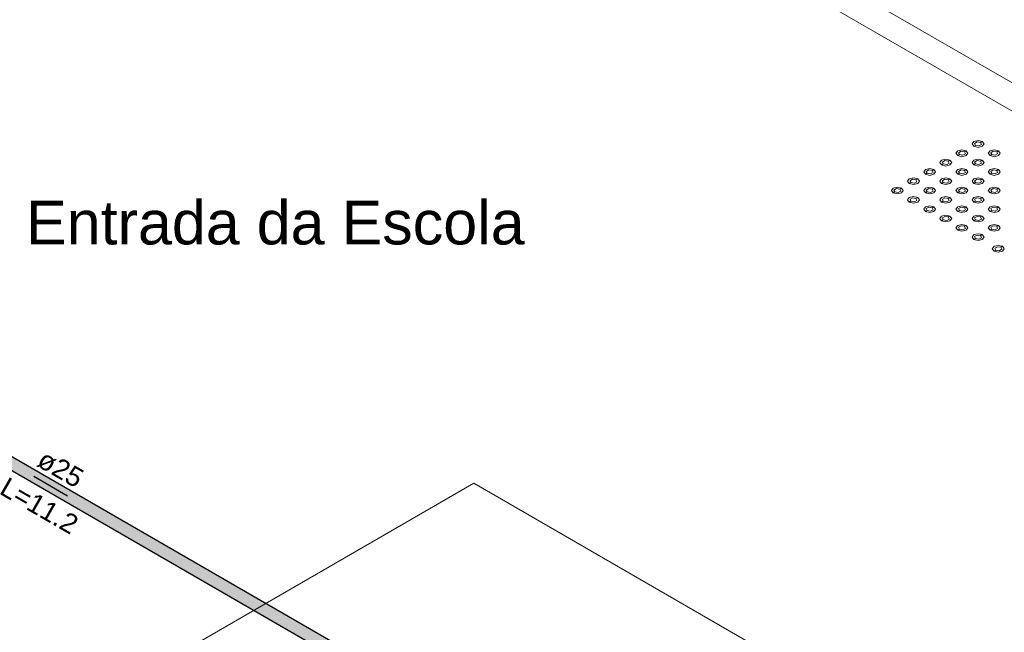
# Model space of a CAD drawing. Header units: millimetres. Extents: x 2 to 902, y -447 to 199.
# Tile 61 of 256: x 35.28 to 45.43, y 40.55 to 46.86. Entities that reach past the tile are written whole.
import ezdxf

# ---------------------------------------------------------------- set-up
doc = ezdxf.new("R2010")
doc.units = ezdxf.units.MM
doc.header["$MEASUREMENT"] = 0
doc.linetypes.add('NULL', pattern=[0])
for name, color, linetype, lineweight in [('AL-Condutos', 3, 'Continuous', 25), ('AL-Sentido conduto', 9, 'Continuous', 30), ('AL-Textos conduto', 7, 'Continuous', 9), ('Ambiente-Textos', 251, 'Continuous', 5), ('IFC-Elemento construtivo genérico-Contorno', 253, 'Continuous', 5), ('IFC-Laje-Contorno', 134, 'Continuous', 5), ('IFC-Parede-Contorno', 42, 'Continuous', 5)]:
    doc.layers.add(name, color=color, linetype=linetype, lineweight=lineweight)
doc.styles.add('Arial', font='arial.ttf')

msp = doc.modelspace()

# ---------------------------------------------------------------- hatches: boundary and pattern name
at = {"layer": 'AL-Condutos', "linetype": 'Continuous'}
for points in [[(30.661, 44.876), (30.667, 44.873), (30.657, 44.882), (30.653, 44.888), (30.653, 44.888), (30.648, 44.89), (30.653, 44.888), (30.648, 44.891), (16.09, 53.306), (16.084, 53.283), (30.605, 44.899), (30.632, 44.884), (30.668, 44.863), (30.671, 44.861), (30.685, 44.853), (30.691, 44.849), (30.687, 44.853), (30.683, 44.857), (30.679, 44.861), (30.67, 44.862), (30.67, 44.863), (30.67, 44.862), (30.679, 44.861), (30.683, 44.857), (30.687, 44.853), (30.681, 44.861), (30.678, 44.862), (30.667, 44.867), (30.664, 44.872), (30.667, 44.867), (30.678, 44.862), (30.681, 44.861), (30.687, 44.853), (30.691, 44.849), (55.071, 30.774), (30.706, 44.854), (30.707, 44.854), (55.071, 30.774), (30.731, 44.843), (30.731, 44.843), (30.711, 44.854), (30.71, 44.855), (30.704, 44.857), (30.703, 44.857), (30.702, 44.857), (30.696, 44.858), (30.678, 44.866), (30.67, 44.869), (30.678, 44.866), (30.678, 44.866), (30.676, 44.867), (30.676, 44.867), (30.67, 44.87), (30.664, 44.872), (30.663, 44.872), (30.663, 44.873), (30.662, 44.875), (30.663, 44.873), (30.663, 44.872), (30.664, 44.872), (30.67, 44.87), (30.669, 44.87), (30.67, 44.87), (30.676, 44.867), (30.667, 44.873)], [(16.086, 53.263), (55.073, 30.754), (16.084, 53.283)], [(16.084, 53.283), (55.015, 30.787), (55.02, 30.803)], [(16.095, 53.25), (55.082, 30.741), (16.086, 53.263)], [(16.086, 53.263), (55.013, 30.781), (55.015, 30.787)], [(30.71, 44.855), (30.711, 44.854), (30.714, 44.852), (55.076, 30.797), (30.757, 44.837), (30.727, 44.855), (30.727, 44.855), (30.726, 44.855), (30.713, 44.854), (30.712, 44.854), (30.716, 44.853), (30.712, 44.854)], [(30.714, 44.852), (55.02, 30.803), (55.027, 30.825)], [(30.738, 44.849), (30.738, 44.849), (30.744, 44.845), (30.749, 44.842), (30.766, 44.832), (55.076, 30.797), (30.849, 44.803), (30.77, 44.836), (30.849, 44.803), (55.088, 30.819), (31.034, 44.724), (55.105, 30.837), (31.035, 44.723), (31.025, 44.729), (30.846, 44.833), (31.023, 44.73), (30.828, 44.843), (30.827, 44.828), (31.01, 44.736), (31.007, 44.738), (31.01, 44.736), (30.827, 44.828), (30.828, 44.843), (30.807, 44.838), (30.826, 44.827), (30.897, 44.786), (30.922, 44.772), (30.85, 44.803), (30.922, 44.772), (30.897, 44.786), (30.841, 44.811), (30.897, 44.786), (30.807, 44.838), (30.828, 44.843), (30.813, 44.852), (30.805, 44.856), (30.797, 44.861), (30.795, 44.859), (30.797, 44.861), (30.789, 44.866), (30.79, 44.86), (30.786, 44.85), (30.79, 44.86), (30.789, 44.866), (30.782, 44.862), (30.774, 44.857), (30.764, 44.852), (30.778, 44.844), (30.803, 44.83), (30.815, 44.823), (30.764, 44.852), (30.814, 44.823), (30.775, 44.84), (30.768, 44.843), (30.755, 44.843), (30.752, 44.844), (30.748, 44.846), (30.748, 44.846), (30.748, 44.846), (30.752, 44.844), (30.755, 44.843), (30.768, 44.843), (30.775, 44.84), (30.814, 44.823), (30.778, 44.844), (30.762, 44.846), (30.778, 44.844), (30.776, 44.845), (30.765, 44.851), (30.764, 44.852), (30.762, 44.85), (30.761, 44.847), (30.756, 44.847), (30.761, 44.847), (30.758, 44.848), (30.761, 44.847), (30.762, 44.85), (30.756, 44.848), (30.753, 44.848), (30.753, 44.847), (30.742, 44.848), (30.741, 44.849), (30.738, 44.849)], [(30.809, 44.877), (30.808, 44.877), (30.798, 44.871), (30.789, 44.866), (30.797, 44.861), (30.804, 44.867), (30.797, 44.861), (30.805, 44.856), (30.813, 44.852), (30.814, 44.854), (30.813, 44.852), (30.828, 44.843), (30.846, 44.834), (30.813, 44.852), (30.846, 44.833), (31.025, 44.729), (31.101, 44.696), (31.101, 44.696), (31.101, 44.696), (31.025, 44.729), (31.035, 44.723), (55.105, 30.837), (31.103, 44.695), (31.562, 44.429), (55.105, 30.837), (31.49, 44.484), (31.113, 44.69), (31.101, 44.696), (30.845, 44.844), (30.829, 44.85), (30.822, 44.852), (30.829, 44.85), (30.845, 44.844), (30.836, 44.849), (30.83, 44.852), (30.816, 44.86), (30.83, 44.853), (30.838, 44.848), (30.816, 44.86), (30.836, 44.849), (30.845, 44.844), (30.845, 44.845), (30.845, 44.847), (30.845, 44.845), (30.845, 44.844), (30.865, 44.832), (30.864, 44.833), (30.865, 44.832), (31.101, 44.696), (31.113, 44.69), (31.49, 44.484), (31.196, 44.654), (31.187, 44.659), (30.864, 44.834), (31.187, 44.659), (30.862, 44.843), (30.849, 44.846), (30.862, 44.843), (31.187, 44.659), (30.874, 44.84), (30.86, 44.848), (30.843, 44.857), (30.831, 44.865), (30.821, 44.87), (30.812, 44.875), (30.81, 44.877)], [(30.828, 44.885), (30.825, 44.887), (30.824, 44.886), (30.821, 44.885), (30.822, 44.884), (30.826, 44.882), (30.833, 44.878), (30.842, 44.873), (30.855, 44.865), (30.826, 44.882), (30.855, 44.865), (31.283, 44.618), (30.855, 44.865), (30.842, 44.873), (30.833, 44.878), (30.826, 44.882), (30.822, 44.884), (30.821, 44.885), (30.816, 44.881), (30.809, 44.877), (30.818, 44.88), (30.809, 44.877), (30.81, 44.877), (30.814, 44.876), (30.81, 44.877), (30.812, 44.875), (30.818, 44.876), (30.812, 44.875), (30.821, 44.87), (30.823, 44.876), (30.826, 44.875), (30.824, 44.877), (30.832, 44.872), (30.843, 44.866), (30.857, 44.858), (30.824, 44.877), (30.857, 44.857), (30.843, 44.866), (30.832, 44.872), (30.826, 44.875), (30.823, 44.876), (30.821, 44.87), (30.831, 44.865), (30.843, 44.858), (30.86, 44.849), (31.24, 44.637), (31.282, 44.619), (31.24, 44.637), (30.86, 44.849), (30.821, 44.87), (30.86, 44.848), (31.189, 44.658), (31.487, 44.486), (31.443, 44.519), (31.487, 44.486), (31.189, 44.658), (30.843, 44.857), (31.187, 44.659), (31.49, 44.484), (31.488, 44.485), (31.49, 44.484), (55.123, 30.848), (31.406, 44.547), (31.406, 44.547), (31.406, 44.547), (55.139, 30.849), (31.404, 44.548), (55.139, 30.849), (31.382, 44.565), (31.309, 44.607), (30.854, 44.87), (30.841, 44.877), (30.833, 44.882)], [(55.031, 30.841), (55.038, 30.848), (55.034, 30.85), (30.849, 44.803), (55.02, 30.829), (55.027, 30.825)], [(31.034, 44.724), (55.038, 30.848), (55.055, 30.866)], [(31.406, 44.547), (55.068, 30.879), (55.074, 30.886)], [(31.49, 44.484), (55.055, 30.866), (55.068, 30.879)]]:
    msp.add_hatch(color=91, dxfattribs=at).paths.add_polyline_path(points)
at = {"layer": 'AL-Sentido conduto', "linetype": 'Continuous'}
msp.add_hatch(color=7, dxfattribs=at).paths.add_polyline_path([(35.777, 41.957), (35.6, 42.134), (35.536, 42.022)])

# ---------------------------------------------------------------- linework, layer by layer
at = {"layer": 'AL-Condutos'}
for p, q in [((16.095, 53.25), (55.082, 30.741)), ((55.139, 30.849), (31.382, 44.565))]:
    msp.add_line(p, q, dxfattribs=at)
at = {"layer": 'AL-Sentido conduto'}
msp.add_lwpolyline([(35.431, 42.157), (35.777, 41.957)], dxfattribs=at)
at = {"layer": 'IFC-Elemento construtivo genérico-Contorno', "color": 7, "lineweight": 5}
for p, q in [((45.113, 45.606), (45.095, 45.581)), ((45.113, 45.606), (45.095, 45.581)), ((45.095, 45.581), (45.113, 45.556)), ((45.095, 45.581), (45.113, 45.556)), ((45.113, 45.606), (45.157, 45.616)), ((45.113, 45.606), (45.157, 45.616)), ((45.113, 45.556), (45.131, 45.566)), ((45.113, 45.556), (45.131, 45.566)), ((45.113, 45.556), (45.157, 45.545)), ((45.113, 45.556), (45.157, 45.545)), ((45.121, 45.586), (45.147, 45.601)), ((45.121, 45.586), (45.147, 45.601)), ((45.121, 45.586), (45.131, 45.566)), ((45.121, 45.586), (45.131, 45.566)), ((45.131, 45.566), (45.166, 45.56)), ((45.131, 45.566), (45.166, 45.56)), ((45.147, 45.601), (45.183, 45.596)), ((45.147, 45.601), (45.183, 45.596)), ((45.157, 45.616), (45.2, 45.606)), ((45.157, 45.616), (45.2, 45.606)), ((45.157, 45.545), (45.2, 45.556)), ((45.157, 45.545), (45.2, 45.556)), ((45.166, 45.56), (45.192, 45.575)), ((45.166, 45.56), (45.192, 45.575)), ((45.183, 45.596), (45.2, 45.606)), ((45.183, 45.596), (45.2, 45.606)), ((45.183, 45.596), (45.192, 45.575)), ((45.183, 45.596), (45.192, 45.575)), ((45.2, 45.606), (45.218, 45.581)), ((45.2, 45.606), (45.218, 45.581)), ((45.218, 45.581), (45.2, 45.556)), ((45.218, 45.581), (45.2, 45.556)), ((44.947, 45.51), (44.929, 45.485)), ((44.947, 45.51), (44.929, 45.485)), ((44.929, 45.485), (44.947, 45.46)), ((44.929, 45.485), (44.947, 45.46)), ((44.947, 45.51), (44.99, 45.52)), ((44.947, 45.51), (44.99, 45.52)), ((44.947, 45.46), (44.964, 45.47)), ((44.947, 45.46), (44.964, 45.47)), ((44.947, 45.46), (44.99, 45.449)), ((44.947, 45.46), (44.99, 45.449)), ((44.955, 45.49), (44.981, 45.505)), ((44.955, 45.49), (44.981, 45.505)), ((44.955, 45.49), (44.964, 45.47)), ((44.955, 45.49), (44.964, 45.47)), ((44.964, 45.47), (45, 45.464)), ((44.964, 45.47), (45, 45.464)), ((44.981, 45.505), (45.016, 45.5)), ((44.981, 45.505), (45.016, 45.5)), ((44.99, 45.52), (45.034, 45.51)), ((44.99, 45.52), (45.034, 45.51)), ((44.99, 45.449), (45.034, 45.46)), ((44.99, 45.449), (45.034, 45.46)), ((45, 45.464), (45.026, 45.479)), ((45, 45.464), (45.026, 45.479)), ((45.016, 45.5), (45.034, 45.51)), ((45.016, 45.5), (45.034, 45.51)), ((45.016, 45.5), (45.026, 45.479)), ((45.016, 45.5), (45.026, 45.479)), ((45.034, 45.51), (45.052, 45.485)), ((45.034, 45.51), (45.052, 45.485)), ((45.052, 45.485), (45.034, 45.46)), ((45.052, 45.485), (45.034, 45.46)), ((45.28, 45.51), (45.262, 45.485)), ((45.28, 45.51), (45.262, 45.485)), ((45.262, 45.485), (45.28, 45.46)), ((45.262, 45.485), (45.28, 45.46)), ((45.28, 45.51), (45.323, 45.52)), ((45.28, 45.51), (45.323, 45.52)), ((45.28, 45.46), (45.297, 45.47)), ((45.28, 45.46), (45.297, 45.47)), ((45.28, 45.46), (45.323, 45.449)), ((45.28, 45.46), (45.323, 45.449)), ((45.287, 45.49), (45.313, 45.505)), ((45.287, 45.49), (45.313, 45.505)), ((45.287, 45.49), (45.297, 45.47)), ((45.287, 45.49), (45.297, 45.47)), ((45.297, 45.47), (45.332, 45.464)), ((45.297, 45.47), (45.332, 45.464)), ((45.313, 45.505), (45.349, 45.5)), ((45.313, 45.505), (45.349, 45.5)), ((45.323, 45.52), (45.366, 45.51)), ((45.323, 45.52), (45.366, 45.51)), ((45.323, 45.449), (45.366, 45.46)), ((45.323, 45.449), (45.366, 45.46)), ((45.332, 45.464), (45.358, 45.479)), ((45.332, 45.464), (45.358, 45.479)), ((45.349, 45.5), (45.366, 45.51)), ((45.349, 45.5), (45.366, 45.51)), ((45.349, 45.5), (45.358, 45.479)), ((45.349, 45.5), (45.358, 45.479)), ((45.366, 45.51), (45.384, 45.485)), ((45.366, 45.51), (45.384, 45.485)), ((45.384, 45.485), (45.366, 45.46)), ((45.384, 45.485), (45.366, 45.46)), ((44.781, 45.414), (44.763, 45.389)), ((44.781, 45.414), (44.763, 45.389)), ((44.763, 45.389), (44.781, 45.364)), ((44.763, 45.389), (44.781, 45.364)), ((44.781, 45.414), (44.824, 45.424)), ((44.781, 45.414), (44.824, 45.424)), ((44.781, 45.364), (44.798, 45.374)), ((44.781, 45.364), (44.798, 45.374)), ((44.781, 45.364), (44.824, 45.353)), ((44.781, 45.364), (44.824, 45.353)), ((44.789, 45.394), (44.815, 45.409)), ((44.789, 45.394), (44.815, 45.409)), ((44.789, 45.394), (44.798, 45.374)), ((44.789, 45.394), (44.798, 45.374)), ((44.798, 45.374), (44.834, 45.368)), ((44.798, 45.374), (44.834, 45.368)), ((44.815, 45.409), (44.85, 45.404)), ((44.815, 45.409), (44.85, 45.404)), ((44.824, 45.424), (44.867, 45.414)), ((44.824, 45.424), (44.867, 45.414)), ((44.824, 45.353), (44.867, 45.364)), ((44.824, 45.353), (44.867, 45.364)), ((44.834, 45.368), (44.86, 45.383)), ((44.834, 45.368), (44.86, 45.383)), ((44.85, 45.404), (44.867, 45.414)), ((44.85, 45.404), (44.867, 45.414)), ((44.85, 45.404), (44.86, 45.383)), ((44.85, 45.404), (44.86, 45.383)), ((44.867, 45.414), (44.885, 45.389)), ((44.867, 45.414), (44.885, 45.389)), ((44.885, 45.389), (44.867, 45.364)), ((44.885, 45.389), (44.867, 45.364)), ((45.113, 45.414), (45.095, 45.389)), ((45.113, 45.414), (45.095, 45.389)), ((45.095, 45.389), (45.113, 45.364)), ((45.095, 45.389), (45.113, 45.364)), ((45.113, 45.414), (45.157, 45.424)), ((45.113, 45.414), (45.157, 45.424)), ((45.113, 45.364), (45.131, 45.374)), ((45.113, 45.364), (45.131, 45.374)), ((45.113, 45.364), (45.157, 45.353)), ((45.113, 45.364), (45.157, 45.353)), ((45.121, 45.394), (45.147, 45.409)), ((45.121, 45.394), (45.147, 45.409)), ((45.121, 45.394), (45.131, 45.374)), ((45.121, 45.394), (45.131, 45.374)), ((45.131, 45.374), (45.166, 45.368)), ((45.131, 45.374), (45.166, 45.368)), ((45.147, 45.409), (45.183, 45.404)), ((45.147, 45.409), (45.183, 45.404)), ((45.157, 45.424), (45.2, 45.414)), ((45.157, 45.424), (45.2, 45.414)), ((45.157, 45.353), (45.2, 45.364)), ((45.157, 45.353), (45.2, 45.364)), ((45.166, 45.368), (45.192, 45.383)), ((45.166, 45.368), (45.192, 45.383)), ((45.183, 45.404), (45.2, 45.414)), ((45.183, 45.404), (45.2, 45.414)), ((45.183, 45.404), (45.192, 45.383)), ((45.183, 45.404), (45.192, 45.383)), ((45.2, 45.414), (45.218, 45.389)), ((45.2, 45.414), (45.218, 45.389)), ((45.218, 45.389), (45.2, 45.364)), ((45.218, 45.389), (45.2, 45.364)), ((44.614, 45.318), (44.597, 45.293)), ((44.614, 45.318), (44.597, 45.293)), ((44.597, 45.293), (44.614, 45.268)), ((44.597, 45.293), (44.614, 45.268)), ((44.614, 45.318), (44.658, 45.328)), ((44.614, 45.318), (44.658, 45.328)), ((44.614, 45.268), (44.632, 45.278)), ((44.614, 45.268), (44.632, 45.278)), ((44.614, 45.268), (44.658, 45.257)), ((44.614, 45.268), (44.658, 45.257)), ((44.622, 45.298), (44.648, 45.313)), ((44.622, 45.298), (44.648, 45.313)), ((44.622, 45.298), (44.632, 45.278)), ((44.622, 45.298), (44.632, 45.278)), ((44.632, 45.278), (44.667, 45.272)), ((44.632, 45.278), (44.667, 45.272)), ((44.648, 45.313), (44.684, 45.308)), ((44.648, 45.313), (44.684, 45.308)), ((44.658, 45.328), (44.701, 45.318)), ((44.658, 45.328), (44.701, 45.318)), ((44.658, 45.257), (44.701, 45.268)), ((44.658, 45.257), (44.701, 45.268)), ((44.667, 45.272), (44.693, 45.287)), ((44.667, 45.272), (44.693, 45.287)), ((44.684, 45.308), (44.701, 45.318)), ((44.684, 45.308), (44.701, 45.318)), ((44.684, 45.308), (44.693, 45.287)), ((44.684, 45.308), (44.693, 45.287)), ((44.701, 45.318), (44.719, 45.293)), ((44.701, 45.318), (44.719, 45.293)), ((44.719, 45.293), (44.701, 45.268)), ((44.719, 45.293), (44.701, 45.268)), ((44.947, 45.318), (44.929, 45.293)), ((44.947, 45.318), (44.929, 45.293)), ((44.929, 45.293), (44.947, 45.268)), ((44.929, 45.293), (44.947, 45.268)), ((44.947, 45.318), (44.99, 45.328)), ((44.947, 45.318), (44.99, 45.328)), ((44.947, 45.268), (44.964, 45.278)), ((44.947, 45.268), (44.964, 45.278)), ((44.947, 45.268), (44.99, 45.257)), ((44.947, 45.268), (44.99, 45.257)), ((44.955, 45.298), (44.981, 45.313)), ((44.955, 45.298), (44.981, 45.313)), ((44.955, 45.298), (44.964, 45.278)), ((44.955, 45.298), (44.964, 45.278)), ((44.964, 45.278), (45, 45.272)), ((44.964, 45.278), (45, 45.272)), ((44.981, 45.313), (45.016, 45.308)), ((44.981, 45.313), (45.016, 45.308)), ((44.99, 45.328), (45.034, 45.318)), ((44.99, 45.328), (45.034, 45.318)), ((44.99, 45.257), (45.034, 45.268)), ((44.99, 45.257), (45.034, 45.268)), ((45, 45.272), (45.026, 45.287)), ((45, 45.272), (45.026, 45.287)), ((45.016, 45.308), (45.034, 45.318)), ((45.016, 45.308), (45.034, 45.318)), ((45.016, 45.308), (45.026, 45.287)), ((45.016, 45.308), (45.026, 45.287)), ((45.034, 45.318), (45.052, 45.293)), ((45.034, 45.318), (45.052, 45.293)), ((45.052, 45.293), (45.034, 45.268)), ((45.052, 45.293), (45.034, 45.268)), ((45.28, 45.318), (45.262, 45.293)), ((45.28, 45.318), (45.262, 45.293)), ((45.262, 45.293), (45.28, 45.268)), ((45.262, 45.293), (45.28, 45.268)), ((45.28, 45.318), (45.323, 45.328)), ((45.28, 45.318), (45.323, 45.328)), ((45.28, 45.268), (45.297, 45.278)), ((45.28, 45.268), (45.297, 45.278)), ((45.28, 45.268), (45.323, 45.257)), ((45.28, 45.268), (45.323, 45.257)), ((45.287, 45.298), (45.313, 45.313)), ((45.287, 45.298), (45.313, 45.313)), ((45.287, 45.298), (45.297, 45.278)), ((45.287, 45.298), (45.297, 45.278)), ((45.297, 45.278), (45.332, 45.272)), ((45.297, 45.278), (45.332, 45.272)), ((45.313, 45.313), (45.349, 45.308)), ((45.313, 45.313), (45.349, 45.308)), ((45.323, 45.328), (45.366, 45.318)), ((45.323, 45.328), (45.366, 45.318)), ((45.323, 45.257), (45.366, 45.268)), ((45.323, 45.257), (45.366, 45.268)), ((45.332, 45.272), (45.358, 45.287)), ((45.332, 45.272), (45.358, 45.287)), ((45.349, 45.308), (45.366, 45.318)), ((45.349, 45.308), (45.366, 45.318)), ((45.349, 45.308), (45.358, 45.287)), ((45.349, 45.308), (45.358, 45.287)), ((45.366, 45.318), (45.384, 45.293)), ((45.366, 45.318), (45.384, 45.293)), ((45.384, 45.293), (45.366, 45.268)), ((45.384, 45.293), (45.366, 45.268)), ((44.282, 45.126), (44.325, 45.136)), ((44.282, 45.126), (44.325, 45.136)), ((44.325, 45.136), (44.368, 45.126)), ((44.325, 45.136), (44.368, 45.126)), ((44.448, 45.222), (44.43, 45.197)), ((44.448, 45.222), (44.43, 45.197)), ((44.43, 45.197), (44.448, 45.172)), ((44.43, 45.197), (44.448, 45.172)), ((44.448, 45.222), (44.491, 45.232)), ((44.448, 45.222), (44.491, 45.232)), ((44.448, 45.172), (44.465, 45.182)), ((44.448, 45.172), (44.465, 45.182)), ((44.448, 45.172), (44.491, 45.161)), ((44.448, 45.172), (44.491, 45.161)), ((44.456, 45.202), (44.482, 45.217)), ((44.456, 45.202), (44.482, 45.217)), ((44.456, 45.202), (44.465, 45.182)), ((44.456, 45.202), (44.465, 45.182)), ((44.465, 45.182), (44.501, 45.176)), ((44.465, 45.182), (44.501, 45.176)), ((44.482, 45.217), (44.517, 45.212)), ((44.482, 45.217), (44.517, 45.212)), ((44.491, 45.232), (44.535, 45.222)), ((44.491, 45.232), (44.535, 45.222)), ((44.491, 45.161), (44.535, 45.172)), ((44.491, 45.161), (44.535, 45.172)), ((44.501, 45.176), (44.527, 45.191)), ((44.501, 45.176), (44.527, 45.191)), ((44.517, 45.212), (44.535, 45.222)), ((44.517, 45.212), (44.535, 45.222)), ((44.517, 45.212), (44.527, 45.191)), ((44.517, 45.212), (44.527, 45.191)), ((44.535, 45.222), (44.553, 45.197)), ((44.535, 45.222), (44.553, 45.197)), ((44.553, 45.197), (44.535, 45.172)), ((44.553, 45.197), (44.535, 45.172)), ((44.614, 45.126), (44.658, 45.136)), ((44.614, 45.126), (44.658, 45.136)), ((44.658, 45.136), (44.701, 45.126)), ((44.658, 45.136), (44.701, 45.126)), ((44.781, 45.222), (44.763, 45.197)), ((44.781, 45.222), (44.763, 45.197)), ((44.763, 45.197), (44.781, 45.172)), ((44.763, 45.197), (44.781, 45.172)), ((44.781, 45.222), (44.824, 45.232)), ((44.781, 45.222), (44.824, 45.232)), ((44.781, 45.172), (44.798, 45.182)), ((44.781, 45.172), (44.798, 45.182)), ((44.781, 45.172), (44.824, 45.161)), ((44.781, 45.172), (44.824, 45.161)), ((44.789, 45.202), (44.815, 45.217)), ((44.789, 45.202), (44.815, 45.217)), ((44.789, 45.202), (44.798, 45.182)), ((44.789, 45.202), (44.798, 45.182)), ((44.798, 45.182), (44.834, 45.176)), ((44.798, 45.182), (44.834, 45.176)), ((44.815, 45.217), (44.85, 45.212)), ((44.815, 45.217), (44.85, 45.212)), ((44.824, 45.232), (44.867, 45.222)), ((44.824, 45.232), (44.867, 45.222)), ((44.824, 45.161), (44.867, 45.172)), ((44.824, 45.161), (44.867, 45.172)), ((44.834, 45.176), (44.86, 45.191)), ((44.834, 45.176), (44.86, 45.191)), ((44.85, 45.212), (44.867, 45.222)), ((44.85, 45.212), (44.867, 45.222)), ((44.85, 45.212), (44.86, 45.191)), ((44.85, 45.212), (44.86, 45.191)), ((44.867, 45.222), (44.885, 45.197)), ((44.867, 45.222), (44.885, 45.197)), ((44.885, 45.197), (44.867, 45.172)), ((44.885, 45.197), (44.867, 45.172)), ((44.947, 45.126), (44.99, 45.136)), ((44.947, 45.126), (44.99, 45.136)), ((44.99, 45.136), (45.034, 45.126)), ((44.99, 45.136), (45.034, 45.126)), ((45.113, 45.222), (45.095, 45.197)), ((45.113, 45.222), (45.095, 45.197)), ((45.095, 45.197), (45.113, 45.172)), ((45.095, 45.197), (45.113, 45.172)), ((45.113, 45.222), (45.157, 45.232)), ((45.113, 45.222), (45.157, 45.232)), ((45.113, 45.172), (45.131, 45.182)), ((45.113, 45.172), (45.131, 45.182)), ((45.113, 45.172), (45.157, 45.161)), ((45.113, 45.172), (45.157, 45.161)), ((45.121, 45.202), (45.147, 45.217)), ((45.121, 45.202), (45.147, 45.217)), ((45.121, 45.202), (45.131, 45.182)), ((45.121, 45.202), (45.131, 45.182)), ((45.131, 45.182), (45.166, 45.176)), ((45.131, 45.182), (45.166, 45.176)), ((45.147, 45.217), (45.183, 45.212)), ((45.147, 45.217), (45.183, 45.212)), ((45.157, 45.232), (45.2, 45.222)), ((45.157, 45.232), (45.2, 45.222)), ((45.157, 45.161), (45.2, 45.172)), ((45.157, 45.161), (45.2, 45.172)), ((45.166, 45.176), (45.192, 45.191)), ((45.166, 45.176), (45.192, 45.191)), ((45.183, 45.212), (45.2, 45.222)), ((45.183, 45.212), (45.2, 45.222)), ((45.183, 45.212), (45.192, 45.191)), ((45.183, 45.212), (45.192, 45.191)), ((45.2, 45.222), (45.218, 45.197)), ((45.2, 45.222), (45.218, 45.197)), ((45.218, 45.197), (45.2, 45.172)), ((45.218, 45.197), (45.2, 45.172)), ((45.28, 45.126), (45.323, 45.136)), ((45.28, 45.126), (45.323, 45.136)), ((45.323, 45.136), (45.366, 45.126)), ((45.323, 45.136), (45.366, 45.126)), ((44.282, 45.126), (44.264, 45.101)), ((44.282, 45.126), (44.264, 45.101)), ((44.264, 45.101), (44.282, 45.076)), ((44.264, 45.101), (44.282, 45.076)), ((44.282, 45.076), (44.299, 45.086)), ((44.282, 45.076), (44.299, 45.086)), ((44.282, 45.076), (44.325, 45.065)), ((44.282, 45.076), (44.325, 45.065)), ((44.29, 45.106), (44.316, 45.121)), ((44.29, 45.106), (44.316, 45.121)), ((44.29, 45.106), (44.299, 45.086)), ((44.29, 45.106), (44.299, 45.086)), ((44.299, 45.086), (44.335, 45.08)), ((44.299, 45.086), (44.335, 45.08)), ((44.316, 45.121), (44.351, 45.116)), ((44.316, 45.121), (44.351, 45.116)), ((44.325, 45.065), (44.368, 45.076)), ((44.325, 45.065), (44.368, 45.076)), ((44.335, 45.08), (44.361, 45.095)), ((44.335, 45.08), (44.361, 45.095)), ((44.351, 45.116), (44.368, 45.126)), ((44.351, 45.116), (44.368, 45.126)), ((44.351, 45.116), (44.361, 45.095)), ((44.351, 45.116), (44.361, 45.095)), ((44.368, 45.126), (44.386, 45.101)), ((44.368, 45.126), (44.386, 45.101)), ((44.386, 45.101), (44.368, 45.076)), ((44.386, 45.101), (44.368, 45.076)), ((44.448, 45.03), (44.491, 45.04)), ((44.448, 45.03), (44.491, 45.04)), ((44.491, 45.04), (44.535, 45.03)), ((44.491, 45.04), (44.535, 45.03)), ((44.614, 45.126), (44.597, 45.101)), ((44.614, 45.126), (44.597, 45.101)), ((44.597, 45.101), (44.614, 45.076)), ((44.597, 45.101), (44.614, 45.076)), ((44.614, 45.076), (44.632, 45.086)), ((44.614, 45.076), (44.632, 45.086)), ((44.614, 45.076), (44.658, 45.065)), ((44.614, 45.076), (44.658, 45.065)), ((44.622, 45.106), (44.648, 45.121)), ((44.622, 45.106), (44.648, 45.121)), ((44.622, 45.106), (44.632, 45.086)), ((44.622, 45.106), (44.632, 45.086)), ((44.632, 45.086), (44.667, 45.08)), ((44.632, 45.086), (44.667, 45.08)), ((44.648, 45.121), (44.684, 45.116)), ((44.648, 45.121), (44.684, 45.116)), ((44.658, 45.065), (44.701, 45.076)), ((44.658, 45.065), (44.701, 45.076)), ((44.667, 45.08), (44.693, 45.095)), ((44.667, 45.08), (44.693, 45.095)), ((44.684, 45.116), (44.701, 45.126)), ((44.684, 45.116), (44.701, 45.126)), ((44.684, 45.116), (44.693, 45.095)), ((44.684, 45.116), (44.693, 45.095)), ((44.701, 45.126), (44.719, 45.101)), ((44.701, 45.126), (44.719, 45.101)), ((44.719, 45.101), (44.701, 45.076)), ((44.719, 45.101), (44.701, 45.076)), ((44.781, 45.03), (44.824, 45.04)), ((44.781, 45.03), (44.824, 45.04)), ((44.824, 45.04), (44.867, 45.03)), ((44.824, 45.04), (44.867, 45.03)), ((44.947, 45.126), (44.929, 45.101)), ((44.947, 45.126), (44.929, 45.101)), ((44.929, 45.101), (44.947, 45.076)), ((44.929, 45.101), (44.947, 45.076)), ((44.947, 45.076), (44.964, 45.086)), ((44.947, 45.076), (44.964, 45.086)), ((44.947, 45.076), (44.99, 45.065)), ((44.947, 45.076), (44.99, 45.065)), ((44.955, 45.106), (44.981, 45.121)), ((44.955, 45.106), (44.981, 45.121)), ((44.955, 45.106), (44.964, 45.086)), ((44.955, 45.106), (44.964, 45.086)), ((44.964, 45.086), (45, 45.08)), ((44.964, 45.086), (45, 45.08)), ((44.981, 45.121), (45.016, 45.116)), ((44.981, 45.121), (45.016, 45.116)), ((44.99, 45.065), (45.034, 45.076)), ((44.99, 45.065), (45.034, 45.076)), ((45, 45.08), (45.026, 45.095)), ((45, 45.08), (45.026, 45.095)), ((45.016, 45.116), (45.034, 45.126)), ((45.016, 45.116), (45.034, 45.126)), ((45.016, 45.116), (45.026, 45.095)), ((45.016, 45.116), (45.026, 45.095)), ((45.034, 45.126), (45.052, 45.101)), ((45.034, 45.126), (45.052, 45.101)), ((45.052, 45.101), (45.034, 45.076)), ((45.052, 45.101), (45.034, 45.076)), ((45.113, 45.03), (45.157, 45.04)), ((45.113, 45.03), (45.157, 45.04)), ((45.157, 45.04), (45.2, 45.03)), ((45.157, 45.04), (45.2, 45.03)), ((45.28, 45.126), (45.262, 45.101)), ((45.28, 45.126), (45.262, 45.101)), ((45.262, 45.101), (45.28, 45.076)), ((45.262, 45.101), (45.28, 45.076)), ((45.28, 45.076), (45.297, 45.086)), ((45.28, 45.076), (45.297, 45.086)), ((45.28, 45.076), (45.323, 45.065)), ((45.28, 45.076), (45.323, 45.065)), ((45.287, 45.106), (45.313, 45.121)), ((45.287, 45.106), (45.313, 45.121)), ((45.287, 45.106), (45.297, 45.086)), ((45.287, 45.106), (45.297, 45.086)), ((45.297, 45.086), (45.332, 45.08)), ((45.297, 45.086), (45.332, 45.08)), ((45.313, 45.121), (45.349, 45.116)), ((45.313, 45.121), (45.349, 45.116)), ((45.323, 45.065), (45.366, 45.076)), ((45.323, 45.065), (45.366, 45.076)), ((45.332, 45.08), (45.358, 45.095)), ((45.332, 45.08), (45.358, 45.095)), ((45.349, 45.116), (45.366, 45.126)), ((45.349, 45.116), (45.366, 45.126)), ((45.349, 45.116), (45.358, 45.095)), ((45.349, 45.116), (45.358, 45.095)), ((45.366, 45.126), (45.384, 45.101)), ((45.366, 45.126), (45.384, 45.101)), ((45.384, 45.101), (45.366, 45.076)), ((45.384, 45.101), (45.366, 45.076)), ((44.448, 45.03), (44.43, 45.005)), ((44.448, 45.03), (44.43, 45.005)), ((44.43, 45.005), (44.448, 44.98)), ((44.43, 45.005), (44.448, 44.98)), ((44.448, 44.98), (44.465, 44.99)), ((44.448, 44.98), (44.465, 44.99)), ((44.448, 44.98), (44.491, 44.969)), ((44.448, 44.98), (44.491, 44.969)), ((44.456, 45.01), (44.482, 45.025)), ((44.456, 45.01), (44.482, 45.025)), ((44.456, 45.01), (44.465, 44.99)), ((44.456, 45.01), (44.465, 44.99)), ((44.465, 44.99), (44.501, 44.984)), ((44.465, 44.99), (44.501, 44.984)), ((44.482, 45.025), (44.517, 45.02)), ((44.482, 45.025), (44.517, 45.02)), ((44.491, 44.969), (44.535, 44.98)), ((44.491, 44.969), (44.535, 44.98)), ((44.501, 44.984), (44.527, 44.999)), ((44.501, 44.984), (44.527, 44.999)), ((44.517, 45.02), (44.535, 45.03)), ((44.517, 45.02), (44.535, 45.03)), ((44.517, 45.02), (44.527, 44.999)), ((44.517, 45.02), (44.527, 44.999)), ((44.535, 45.03), (44.553, 45.005)), ((44.535, 45.03), (44.553, 45.005)), ((44.553, 45.005), (44.535, 44.98)), ((44.553, 45.005), (44.535, 44.98)), ((44.614, 44.934), (44.597, 44.909)), ((44.614, 44.934), (44.597, 44.909)), ((44.614, 44.934), (44.658, 44.944)), ((44.614, 44.934), (44.658, 44.944)), ((44.622, 44.914), (44.648, 44.929)), ((44.622, 44.914), (44.648, 44.929)), ((44.648, 44.929), (44.684, 44.924)), ((44.648, 44.929), (44.684, 44.924)), ((44.658, 44.944), (44.701, 44.934)), ((44.658, 44.944), (44.701, 44.934)), ((44.684, 44.924), (44.701, 44.934)), ((44.684, 44.924), (44.701, 44.934)), ((44.701, 44.934), (44.719, 44.909)), ((44.701, 44.934), (44.719, 44.909)), ((44.781, 45.03), (44.763, 45.005)), ((44.781, 45.03), (44.763, 45.005)), ((44.763, 45.005), (44.781, 44.98)), ((44.763, 45.005), (44.781, 44.98)), ((44.781, 44.98), (44.798, 44.99)), ((44.781, 44.98), (44.798, 44.99)), ((44.781, 44.98), (44.824, 44.969)), ((44.781, 44.98), (44.824, 44.969)), ((44.789, 45.01), (44.815, 45.025)), ((44.789, 45.01), (44.815, 45.025)), ((44.789, 45.01), (44.798, 44.99)), ((44.789, 45.01), (44.798, 44.99)), ((44.798, 44.99), (44.834, 44.984)), ((44.798, 44.99), (44.834, 44.984)), ((44.815, 45.025), (44.85, 45.02)), ((44.815, 45.025), (44.85, 45.02)), ((44.824, 44.969), (44.867, 44.98)), ((44.824, 44.969), (44.867, 44.98)), ((44.834, 44.984), (44.86, 44.999)), ((44.834, 44.984), (44.86, 44.999)), ((44.85, 45.02), (44.867, 45.03)), ((44.85, 45.02), (44.867, 45.03)), ((44.85, 45.02), (44.86, 44.999)), ((44.85, 45.02), (44.86, 44.999)), ((44.867, 45.03), (44.885, 45.005)), ((44.867, 45.03), (44.885, 45.005)), ((44.885, 45.005), (44.867, 44.98)), ((44.885, 45.005), (44.867, 44.98)), ((44.947, 44.934), (44.929, 44.909)), ((44.947, 44.934), (44.929, 44.909)), ((44.947, 44.934), (44.99, 44.944)), ((44.947, 44.934), (44.99, 44.944)), ((44.955, 44.914), (44.981, 44.929)), ((44.955, 44.914), (44.981, 44.929)), ((44.981, 44.929), (45.016, 44.924)), ((44.981, 44.929), (45.016, 44.924)), ((44.99, 44.944), (45.034, 44.934)), ((44.99, 44.944), (45.034, 44.934)), ((45.016, 44.924), (45.034, 44.934)), ((45.016, 44.924), (45.034, 44.934)), ((45.034, 44.934), (45.052, 44.909)), ((45.034, 44.934), (45.052, 44.909)), ((45.113, 45.03), (45.095, 45.005)), ((45.113, 45.03), (45.095, 45.005)), ((45.095, 45.005), (45.113, 44.98)), ((45.095, 45.005), (45.113, 44.98)), ((45.113, 44.98), (45.131, 44.99)), ((45.113, 44.98), (45.131, 44.99)), ((45.113, 44.98), (45.157, 44.969)), ((45.113, 44.98), (45.157, 44.969)), ((45.121, 45.01), (45.147, 45.025)), ((45.121, 45.01), (45.147, 45.025)), ((45.121, 45.01), (45.131, 44.99)), ((45.121, 45.01), (45.131, 44.99)), ((45.131, 44.99), (45.166, 44.984)), ((45.131, 44.99), (45.166, 44.984)), ((45.147, 45.025), (45.183, 45.02)), ((45.147, 45.025), (45.183, 45.02)), ((45.157, 44.969), (45.2, 44.98)), ((45.157, 44.969), (45.2, 44.98)), ((45.166, 44.984), (45.192, 44.999)), ((45.166, 44.984), (45.192, 44.999)), ((45.183, 45.02), (45.2, 45.03)), ((45.183, 45.02), (45.2, 45.03)), ((45.183, 45.02), (45.192, 44.999)), ((45.183, 45.02), (45.192, 44.999)), ((45.2, 45.03), (45.218, 45.005)), ((45.2, 45.03), (45.218, 45.005)), ((45.218, 45.005), (45.2, 44.98)), ((45.218, 45.005), (45.2, 44.98)), ((45.28, 44.934), (45.262, 44.909)), ((45.28, 44.934), (45.262, 44.909)), ((45.28, 44.934), (45.323, 44.944)), ((45.28, 44.934), (45.323, 44.944)), ((45.287, 44.914), (45.313, 44.929)), ((45.287, 44.914), (45.313, 44.929)), ((45.313, 44.929), (45.349, 44.924)), ((45.313, 44.929), (45.349, 44.924)), ((45.323, 44.944), (45.366, 44.934)), ((45.323, 44.944), (45.366, 44.934)), ((45.349, 44.924), (45.366, 44.934)), ((45.349, 44.924), (45.366, 44.934)), ((45.366, 44.934), (45.384, 44.909)), ((45.366, 44.934), (45.384, 44.909)), ((44.597, 44.909), (44.614, 44.884)), ((44.597, 44.909), (44.614, 44.884)), ((44.614, 44.884), (44.632, 44.894)), ((44.614, 44.884), (44.632, 44.894)), ((44.614, 44.884), (44.658, 44.873)), ((44.614, 44.884), (44.658, 44.873)), ((44.622, 44.914), (44.632, 44.894)), ((44.622, 44.914), (44.632, 44.894)), ((44.632, 44.894), (44.667, 44.888)), ((44.632, 44.894), (44.667, 44.888)), ((44.658, 44.873), (44.701, 44.884)), ((44.658, 44.873), (44.701, 44.884)), ((44.667, 44.888), (44.693, 44.903)), ((44.667, 44.888), (44.693, 44.903)), ((44.684, 44.924), (44.693, 44.903)), ((44.684, 44.924), (44.693, 44.903)), ((44.719, 44.909), (44.701, 44.884)), ((44.719, 44.909), (44.701, 44.884)), ((44.781, 44.838), (44.763, 44.813)), ((44.781, 44.838), (44.763, 44.813)), ((44.781, 44.838), (44.824, 44.848)), ((44.781, 44.838), (44.824, 44.848)), ((44.789, 44.818), (44.815, 44.833)), ((44.789, 44.818), (44.815, 44.833)), ((44.815, 44.833), (44.85, 44.828)), ((44.815, 44.833), (44.85, 44.828)), ((44.824, 44.848), (44.867, 44.838)), ((44.824, 44.848), (44.867, 44.838)), ((44.85, 44.828), (44.867, 44.838)), ((44.85, 44.828), (44.867, 44.838)), ((44.85, 44.828), (44.86, 44.807)), ((44.85, 44.828), (44.86, 44.807)), ((44.867, 44.838), (44.885, 44.813)), ((44.867, 44.838), (44.885, 44.813)), ((44.929, 44.909), (44.947, 44.884)), ((44.929, 44.909), (44.947, 44.884)), ((44.947, 44.884), (44.964, 44.894)), ((44.947, 44.884), (44.964, 44.894)), ((44.947, 44.884), (44.99, 44.873)), ((44.947, 44.884), (44.99, 44.873)), ((44.955, 44.914), (44.964, 44.894)), ((44.955, 44.914), (44.964, 44.894)), ((44.964, 44.894), (45, 44.888)), ((44.964, 44.894), (45, 44.888)), ((44.99, 44.873), (45.034, 44.884)), ((44.99, 44.873), (45.034, 44.884)), ((45, 44.888), (45.026, 44.903)), ((45, 44.888), (45.026, 44.903)), ((45.016, 44.924), (45.026, 44.903)), ((45.016, 44.924), (45.026, 44.903)), ((45.052, 44.909), (45.034, 44.884)), ((45.052, 44.909), (45.034, 44.884)), ((45.113, 44.838), (45.095, 44.813)), ((45.113, 44.838), (45.095, 44.813)), ((45.113, 44.838), (45.157, 44.848)), ((45.113, 44.838), (45.157, 44.848)), ((45.121, 44.818), (45.147, 44.833)), ((45.121, 44.818), (45.147, 44.833)), ((45.147, 44.833), (45.183, 44.828)), ((45.147, 44.833), (45.183, 44.828)), ((45.157, 44.848), (45.2, 44.838)), ((45.157, 44.848), (45.2, 44.838)), ((45.183, 44.828), (45.2, 44.838)), ((45.183, 44.828), (45.2, 44.838)), ((45.183, 44.828), (45.192, 44.807)), ((45.183, 44.828), (45.192, 44.807)), ((45.2, 44.838), (45.218, 44.813)), ((45.2, 44.838), (45.218, 44.813)), ((45.262, 44.909), (45.28, 44.884)), ((45.262, 44.909), (45.28, 44.884)), ((45.28, 44.884), (45.297, 44.894)), ((45.28, 44.884), (45.297, 44.894)), ((45.28, 44.884), (45.323, 44.873)), ((45.28, 44.884), (45.323, 44.873)), ((45.287, 44.914), (45.297, 44.894)), ((45.287, 44.914), (45.297, 44.894)), ((45.297, 44.894), (45.332, 44.888)), ((45.297, 44.894), (45.332, 44.888)), ((45.323, 44.873), (45.366, 44.884)), ((45.323, 44.873), (45.366, 44.884)), ((45.332, 44.888), (45.358, 44.903)), ((45.332, 44.888), (45.358, 44.903)), ((45.349, 44.924), (45.358, 44.903)), ((45.349, 44.924), (45.358, 44.903)), ((45.384, 44.909), (45.366, 44.884)), ((45.384, 44.909), (45.366, 44.884)), ((44.763, 44.813), (44.781, 44.788)), ((44.763, 44.813), (44.781, 44.788)), ((44.781, 44.788), (44.798, 44.798)), ((44.781, 44.788), (44.798, 44.798)), ((44.781, 44.788), (44.824, 44.777)), ((44.781, 44.788), (44.824, 44.777)), ((44.789, 44.818), (44.798, 44.798)), ((44.789, 44.818), (44.798, 44.798)), ((44.798, 44.798), (44.834, 44.792)), ((44.798, 44.798), (44.834, 44.792)), ((44.824, 44.777), (44.867, 44.788)), ((44.824, 44.777), (44.867, 44.788)), ((44.834, 44.792), (44.86, 44.807)), ((44.834, 44.792), (44.86, 44.807)), ((44.885, 44.813), (44.867, 44.788)), ((44.885, 44.813), (44.867, 44.788)), ((44.947, 44.742), (44.929, 44.717)), ((44.947, 44.742), (44.929, 44.717)), ((44.947, 44.742), (44.99, 44.752)), ((44.947, 44.742), (44.99, 44.752)), ((44.955, 44.722), (44.981, 44.737)), ((44.955, 44.722), (44.981, 44.737)), ((44.981, 44.737), (45.016, 44.732)), ((44.981, 44.737), (45.016, 44.732)), ((44.99, 44.752), (45.034, 44.742)), ((44.99, 44.752), (45.034, 44.742)), ((45.016, 44.732), (45.034, 44.742)), ((45.016, 44.732), (45.034, 44.742)), ((45.016, 44.732), (45.026, 44.711)), ((45.016, 44.732), (45.026, 44.711)), ((45.034, 44.742), (45.052, 44.717)), ((45.034, 44.742), (45.052, 44.717)), ((45.095, 44.813), (45.113, 44.788)), ((45.095, 44.813), (45.113, 44.788)), ((45.113, 44.788), (45.131, 44.798)), ((45.113, 44.788), (45.131, 44.798)), ((45.113, 44.788), (45.157, 44.777)), ((45.113, 44.788), (45.157, 44.777)), ((45.121, 44.818), (45.131, 44.798)), ((45.121, 44.818), (45.131, 44.798)), ((45.131, 44.798), (45.166, 44.792)), ((45.131, 44.798), (45.166, 44.792)), ((45.157, 44.777), (45.2, 44.788)), ((45.157, 44.777), (45.2, 44.788)), ((45.166, 44.792), (45.192, 44.807)), ((45.166, 44.792), (45.192, 44.807)), ((45.218, 44.813), (45.2, 44.788)), ((45.218, 44.813), (45.2, 44.788)), ((45.28, 44.742), (45.262, 44.717)), ((45.28, 44.742), (45.262, 44.717)), ((45.28, 44.742), (45.323, 44.752)), ((45.28, 44.742), (45.323, 44.752)), ((45.287, 44.722), (45.313, 44.737)), ((45.287, 44.722), (45.313, 44.737)), ((45.313, 44.737), (45.349, 44.732)), ((45.313, 44.737), (45.349, 44.732)), ((45.323, 44.752), (45.366, 44.742)), ((45.323, 44.752), (45.366, 44.742)), ((45.349, 44.732), (45.366, 44.742)), ((45.349, 44.732), (45.366, 44.742)), ((45.349, 44.732), (45.358, 44.711)), ((45.349, 44.732), (45.358, 44.711)), ((45.366, 44.742), (45.384, 44.717)), ((45.366, 44.742), (45.384, 44.717)), ((44.929, 44.717), (44.947, 44.692)), ((44.929, 44.717), (44.947, 44.692)), ((44.947, 44.692), (44.964, 44.702)), ((44.947, 44.692), (44.964, 44.702)), ((44.947, 44.692), (44.99, 44.681)), ((44.947, 44.692), (44.99, 44.681)), ((44.955, 44.722), (44.964, 44.702)), ((44.955, 44.722), (44.964, 44.702)), ((44.964, 44.702), (45, 44.696)), ((44.964, 44.702), (45, 44.696)), ((44.99, 44.681), (45.034, 44.692)), ((44.99, 44.681), (45.034, 44.692)), ((45, 44.696), (45.026, 44.711)), ((45, 44.696), (45.026, 44.711)), ((45.052, 44.717), (45.034, 44.692)), ((45.052, 44.717), (45.034, 44.692)), ((45.113, 44.646), (45.095, 44.621)), ((45.113, 44.646), (45.095, 44.621)), ((45.113, 44.646), (45.157, 44.656)), ((45.113, 44.646), (45.157, 44.656)), ((45.121, 44.626), (45.147, 44.641)), ((45.121, 44.626), (45.147, 44.641)), ((45.121, 44.626), (45.131, 44.606)), ((45.121, 44.626), (45.131, 44.606)), ((45.147, 44.641), (45.183, 44.636)), ((45.147, 44.641), (45.183, 44.636)), ((45.157, 44.656), (45.2, 44.646)), ((45.157, 44.656), (45.2, 44.646)), ((45.183, 44.636), (45.2, 44.646)), ((45.183, 44.636), (45.2, 44.646)), ((45.183, 44.636), (45.192, 44.615)), ((45.183, 44.636), (45.192, 44.615)), ((45.2, 44.646), (45.218, 44.621)), ((45.2, 44.646), (45.218, 44.621)), ((45.262, 44.717), (45.28, 44.692)), ((45.262, 44.717), (45.28, 44.692)), ((45.28, 44.692), (45.297, 44.702)), ((45.28, 44.692), (45.297, 44.702)), ((45.28, 44.692), (45.323, 44.681)), ((45.28, 44.692), (45.323, 44.681)), ((45.287, 44.722), (45.297, 44.702)), ((45.287, 44.722), (45.297, 44.702)), ((45.297, 44.702), (45.332, 44.696)), ((45.297, 44.702), (45.332, 44.696)), ((45.323, 44.681), (45.366, 44.692)), ((45.323, 44.681), (45.366, 44.692)), ((45.332, 44.696), (45.358, 44.711)), ((45.332, 44.696), (45.358, 44.711)), ((45.384, 44.717), (45.366, 44.692)), ((45.384, 44.717), (45.366, 44.692)), ((45.095, 44.621), (45.113, 44.596)), ((45.095, 44.621), (45.113, 44.596)), ((45.113, 44.596), (45.131, 44.606)), ((45.113, 44.596), (45.131, 44.606)), ((45.113, 44.596), (45.157, 44.585)), ((45.113, 44.596), (45.157, 44.585)), ((45.131, 44.606), (45.166, 44.6)), ((45.131, 44.606), (45.166, 44.6)), ((45.157, 44.585), (45.2, 44.596)), ((45.157, 44.585), (45.2, 44.596)), ((45.166, 44.6), (45.192, 44.615)), ((45.166, 44.6), (45.192, 44.615)), ((45.218, 44.621), (45.2, 44.596)), ((45.218, 44.621), (45.2, 44.596)), ((45.321, 44.526), (45.303, 44.501)), ((45.321, 44.526), (45.303, 44.501)), ((45.321, 44.526), (45.364, 44.536)), ((45.321, 44.526), (45.364, 44.536)), ((45.364, 44.536), (45.408, 44.526)), ((45.364, 44.536), (45.408, 44.526)), ((45.39, 44.516), (45.408, 44.526)), ((45.39, 44.516), (45.408, 44.526)), ((45.408, 44.526), (45.426, 44.501)), ((45.408, 44.526), (45.426, 44.501)), ((45.303, 44.501), (45.321, 44.476)), ((45.303, 44.501), (45.321, 44.476)), ((45.321, 44.476), (45.338, 44.486)), ((45.321, 44.476), (45.338, 44.486)), ((45.321, 44.476), (45.364, 44.465)), ((45.321, 44.476), (45.364, 44.465)), ((45.329, 44.506), (45.355, 44.521)), ((45.329, 44.506), (45.355, 44.521)), ((45.329, 44.506), (45.338, 44.486)), ((45.329, 44.506), (45.338, 44.486)), ((45.338, 44.486), (45.374, 44.48)), ((45.338, 44.486), (45.374, 44.48)), ((45.355, 44.521), (45.39, 44.516)), ((45.355, 44.521), (45.39, 44.516)), ((45.364, 44.465), (45.408, 44.476)), ((45.364, 44.465), (45.408, 44.476)), ((45.374, 44.48), (45.4, 44.495)), ((45.374, 44.48), (45.4, 44.495)), ((45.39, 44.516), (45.4, 44.495)), ((45.39, 44.516), (45.4, 44.495)), ((45.426, 44.501), (45.408, 44.476)), ((45.426, 44.501), (45.408, 44.476))]:
    msp.add_line(p, q, dxfattribs=at)
at = {"layer": 'IFC-Laje-Contorno', "color": 7, "lineweight": 5}
for p, q in [((33.142, 53.348), (46.035, 45.904)), ((35.353, 39.424), (39.962, 42.085)), ((35.353, 39.424), (39.962, 42.085)), ((39.962, 42.085), (44.119, 39.685)), ((39.962, 42.085), (44.119, 39.685))]:
    msp.add_line(p, q, dxfattribs=at)
at = {"layer": 'IFC-Parede-Contorno', "color": 7, "lineweight": 5}
msp.add_line((43.392, 47.14), (45.784, 45.759), dxfattribs=at)

# ---------------------------------------------------------------- texts
at = {"layer": 'AL-Textos conduto', "linetype": 'NULL', "char_height": 0.2, "attachment_point": 8, "rotation": 329.9999, "line_spacing_factor": 0.6, "style": 'Arial'}
for s, insert, width in [('ø25', (35.655, 42.146), 0.9628), ('L=11.2', (35.437, 41.768), 1.72409)]:
    msp.add_mtext(s, dxfattribs=dict(at, insert=insert, width=width))
at = {"layer": 'Ambiente-Textos', "color": 7, "linetype": 'NULL', "lineweight": 5, "insert": (37.918, 44.539), "char_height": 0.45, "width": 10.27317, "attachment_point": 8, "line_spacing_factor": 0.6, "style": 'Arial'}
msp.add_mtext('Entrada da Escola', dxfattribs=at)

doc.saveas('drawing.dxf')
